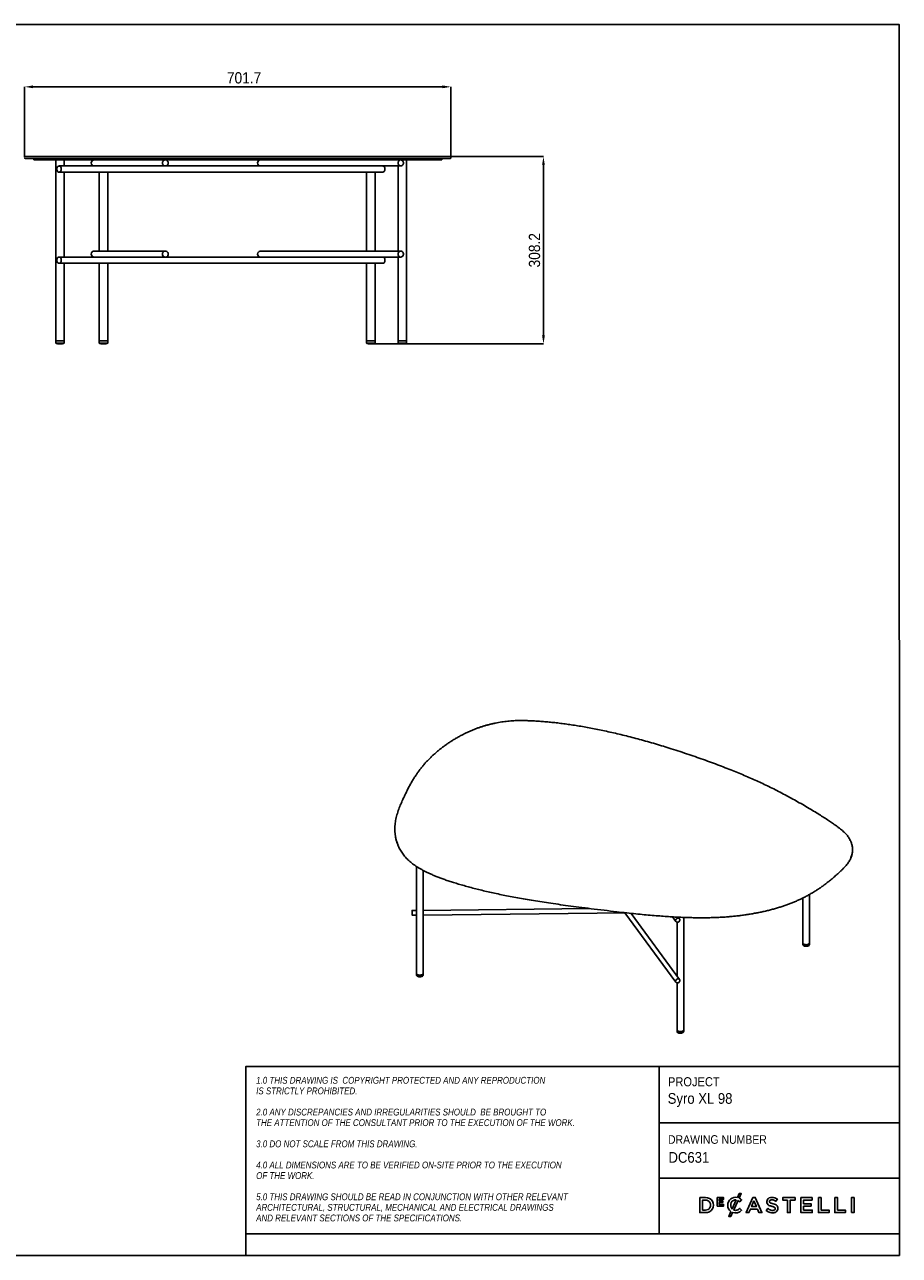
# Model space of a CAD drawing. Header units: millimetres. Extents: x 35 to 2929, y -39 to 1986.
# Tile 2 of 2: x 1489 to 2929, y -39 to 1986. Entities that reach past the tile are written whole.
import ezdxf

# ---------------------------------------------------------------- set-up
doc = ezdxf.new("R2010")
doc.units = ezdxf.units.MM
doc.header["$LTSCALE"] = 7
doc.header["$PDSIZE"] = -1
doc.linetypes.add('SLD-Solido', pattern=[0])
doc.layers.add('NOTE', color=3, linetype='SLD-Solido')
doc.layers.add('SCHIZZI', color=9, linetype='Continuous')
doc.styles.add('SLDTEXTSTYLE0', font='GOTHIC.TTF', dxfattribs={"width": 0.913})
doc.styles.add('SLDTEXTSTYLE1', font='GOTHICI.TTF', dxfattribs={"width": 0.86735})
doc.dimstyles.new('SLDDIMSTYLE0', dxfattribs={"dimtxt": 18.520833, "dimasz": 14, "dimexe": 0, "dimexo": 0.0625, "dimgap": 4.630208, "dimtad": 1, "dimdec": 1, "dimrnd": 1e-09, "dimzin": 12, "dimdsep": 46, "dimtxsty": 'SLDTEXTSTYLE0', "dimsah": 1, "dimcen": 0.09, "dimadec": 0, "dimazin": 3, "dimtfac": 1, "dimtdec": 1, "dimtofl": 0, "dimtmove": 0, "dimatfit": 3, "dimfxl": 1, "dimfrac": 2, "dimtolj": 1, "dimtzin": 12, "dimarcsym": 0})

# ---------------------------------------------------------------- blocks, each defined once
blk = doc.blocks.new('_D_5')
at = {"color": 0, "lineweight": -2, "transparency": 16777216}
for p, q in [((1488.9, 1768.1), (1488.9, 1883.8)), ((2176.5, 1883.8), (1502.9, 1883.8)), ((2190.5, 1768.1), (2190.5, 1883.8))]:
    blk.add_line(p, q, dxfattribs=at)
at = {"color": 0, "transparency": 16777216}
for points in [[(1502.9, 1886.2), (1502.9, 1881.5), (1488.9, 1883.8)], [(2176.5, 1886.2), (2176.5, 1881.5), (2190.5, 1883.8)]]:
    blk.add_solid(points, dxfattribs=at)
at = {"layer": 'Defpoints', "color": 0, "transparency": 16777216}
for p in [(1488.9, 1883.8), (1488.9, 1768), (2190.5, 1768)]:
    blk.add_point(p, dxfattribs=at)
at = {"color": 0, "transparency": 16777216, "insert": (1850.1, 1907.9), "char_height": 18.52, "attachment_point": 2, "style": 'SLDTEXTSTYLE0'}
blk.add_mtext('\\A1;701.7', dxfattribs=at)
blk = doc.blocks.new('_D_6')
at = {"color": 0, "lineweight": -2, "transparency": 16777216}
for p, q in [((2189.6, 1769), (2342.9, 1769)), ((2342.9, 1755), (2342.9, 1474.8)), ((2061, 1460.8), (2342.9, 1460.8))]:
    blk.add_line(p, q, dxfattribs=at)
at = {"color": 0, "transparency": 16777216}
for points in [[(2340.6, 1755), (2345.2, 1755), (2342.9, 1769)], [(2340.6, 1474.8), (2345.2, 1474.8), (2342.9, 1460.8)]]:
    blk.add_solid(points, dxfattribs=at)
at = {"layer": 'Defpoints', "color": 0, "transparency": 16777216}
for p in [(2189.5, 1769), (2060.9, 1460.8), (2342.9, 1460.8)]:
    blk.add_point(p, dxfattribs=at)
at = {"color": 0, "transparency": 16777216, "insert": (2318.8, 1614.9), "char_height": 18.52, "attachment_point": 2, "rotation": 90, "style": 'SLDTEXTSTYLE0'}
blk.add_mtext('\\A1;308.2', dxfattribs=at)

msp = doc.modelspace()

# ---------------------------------------------------------------- linework, layer by layer
for p, q in [((1488.92, 1768.05), (1488.92, 1768.05)), ((1503.86, 1765.55), (1503.86, 1763.55)), ((1540.11, 1763.55), (1540.11, 1466.05)), ((1554.11, 1753.55), (1554.11, 1763.55)), ((2117.69, 1466.05), (2117.69, 1763.55)), ((2150.32, 1763.52), (2150.32, 1763.55)), ((2152.34, 1763.52), (2152.34, 1763.55)), ((2175.54, 1763.55), (2175.54, 1765.55)), ((2190.41, 1768.05), (2190.41, 1768.05)), ((2190.54, 1767.05), (2190.54, 1768.05)), ((1716.03, 1753.55), (1545.5, 1753.55)), ((1545.5, 1743.55), (2078.28, 1743.55)), ((1554.11, 1603.55), (1554.11, 1743.55)), ((1611.66, 1743.55), (1611.66, 1613.55)), ((1625.66, 1613.55), (1625.66, 1743.55)), ((1716.03, 1753.55), (1720.46, 1753.55)), ((1885.07, 1753.55), (1720.46, 1753.55)), ((1885.07, 1753.55), (2107.97, 1753.55)), ((2051.69, 1743.55), (2051.69, 1613.55)), ((2065.69, 1613.55), (2065.69, 1743.55)), ((2103.69, 1753.55), (2103.69, 1613.55)), ((1716.03, 1603.55), (1545.5, 1603.55)), ((1720.46, 1613.55), (1603.37, 1613.55)), ((1716.03, 1603.55), (1720.46, 1603.55)), ((1885.07, 1603.55), (1720.46, 1603.55)), ((2107.97, 1613.55), (1876.83, 1613.55)), ((1885.07, 1603.55), (2107.97, 1603.55)), ((2103.69, 1603.55), (2103.69, 1466.05)), ((1545.5, 1593.55), (2078.28, 1593.55)), ((1554.11, 1466.05), (1554.11, 1593.55)), ((1611.66, 1593.55), (1611.66, 1466.05)), ((1625.66, 1466.05), (1625.66, 1593.55)), ((2051.69, 1593.55), (2051.69, 1466.05)), ((2065.69, 1466.05), (2065.69, 1593.55)), ((1540.11, 1466.05), (1540.11, 1462.05)), ((1540.11, 1466.05), (1554.11, 1466.05)), ((1540.11, 1466.05), (1545.23, 1466.05)), ((1540.11, 1462.05), (1554.11, 1462.05)), ((1542.69, 1461.3), (1551.53, 1461.3)), ((1542.82, 1461.15), (1551.41, 1461.15)), ((1544.74, 1460.97), (1549.49, 1460.97)), ((1544.86, 1460.83), (1549.37, 1460.83)), ((1545.23, 1466.05), (1554.11, 1466.05)), ((1554.11, 1462.05), (1554.11, 1466.05)), ((1611.66, 1466.05), (1611.66, 1462.05)), ((1611.66, 1466.05), (1625.66, 1466.05)), ((1611.66, 1466.05), (1622.53, 1466.05)), ((1611.66, 1462.05), (1625.66, 1462.05)), ((1614.25, 1461.3), (1623.08, 1461.3)), ((1614.37, 1461.15), (1622.96, 1461.15)), ((1616.29, 1460.97), (1621.04, 1460.97)), ((1616.41, 1460.83), (1620.92, 1460.83)), ((1622.53, 1466.05), (1625.66, 1466.05)), ((1625.66, 1462.05), (1625.66, 1466.05)), ((2051.69, 1466.05), (2051.69, 1462.05)), ((2051.69, 1466.05), (2065.69, 1466.05)), ((2051.69, 1466.05), (2062.55, 1466.05)), ((2051.69, 1462.05), (2065.69, 1462.05)), ((2054.27, 1461.3), (2063.11, 1461.3)), ((2054.4, 1461.15), (2062.99, 1461.15)), ((2056.32, 1460.97), (2061.07, 1460.97)), ((2056.44, 1460.83), (2060.94, 1460.83)), ((2062.55, 1466.05), (2065.69, 1466.05)), ((2065.69, 1462.05), (2065.69, 1466.05)), ((2103.69, 1466.05), (2103.69, 1462.05)), ((2103.69, 1466.05), (2117.69, 1466.05)), ((2103.69, 1466.05), (2117.69, 1466.05)), ((2103.69, 1462.05), (2117.69, 1462.05)), ((2106.27, 1461.3), (2115.11, 1461.3)), ((2106.39, 1461.15), (2114.99, 1461.15)), ((2108.31, 1460.97), (2113.07, 1460.97)), ((2108.44, 1460.83), (2112.94, 1460.83)), ((2117.69, 1462.05), (2117.69, 1466.05)), ((2098.29, 662.71), (2098.29, 662.05)), ((2851.64, 627.55), (2851.64, 628.21)), ((2133.98, 600.8), (2133.98, 424.88)), ((2144.86, 424.88), (2144.86, 594.43)), ((2769.8, 548.98), (2769.8, 474.93)), ((2780.69, 474.93), (2780.69, 554.74)), ((2133.98, 528.52), (2126.73, 528.44)), ((2418.88, 531.66), (2144.86, 528.64)), ((2126.82, 520.66), (2133.98, 520.74)), ((2144.86, 520.86), (2479.18, 524.55)), ((2476.95, 524.53), (2560.77, 410.23)), ((2567.04, 414.83), (2487.2, 523.7)), ((2555.09, 517.98), (2560.77, 510.23)), ((2562.79, 509.14), (2562.79, 420.62)), ((2567.04, 514.83), (2565.12, 517.45)), ((2573.68, 331.88), (2573.68, 517.08)), ((2769.8, 474.93), (2769.8, 472.26)), ((2780.69, 472.26), (2780.69, 474.93)), ((2133.98, 424.88), (2133.98, 422.21)), ((2144.86, 422.21), (2144.86, 424.88)), ((2562.79, 409.14), (2562.79, 331.88)), ((2562.79, 331.88), (2562.79, 329.22)), ((2573.68, 329.22), (2573.68, 331.88))]:
    msp.add_line(p, q)
at = {"flags": 128}
for points in [[(1725.33, 1758.55), (1725.15, 1759.9), (1724.62, 1761.15), (1723.78, 1762.2), (1722.7, 1762.99), (1721.45, 1763.44), (1720.13, 1763.54), (1718.83, 1763.26), (1717.65, 1762.63), (1716.68, 1761.7), (1715.99, 1760.54), (1715.63, 1759.23), (1715.63, 1757.87), (1715.99, 1756.56), (1716.68, 1755.39), (1717.65, 1754.46), (1718.83, 1753.84), (1720.13, 1753.56), (1721.45, 1753.65), (1722.7, 1754.11), (1723.78, 1754.89), (1724.62, 1755.95), (1725.15, 1757.2), (1725.33, 1758.55)], [(2103.6, 1758.55), (2103.76, 1759.9), (2104.24, 1761.15), (2104.99, 1762.2), (2105.96, 1762.99), (2107.08, 1763.44), (2108.27, 1763.54), (2109.43, 1763.26), (2110.49, 1762.63), (2111.36, 1761.7), (2111.98, 1760.54), (2112.3, 1759.23), (2112.3, 1757.87), (2111.98, 1756.56), (2111.36, 1755.39), (2110.49, 1754.46), (2109.43, 1753.84), (2108.27, 1753.56), (2107.08, 1753.65), (2105.96, 1754.11), (2104.99, 1754.89), (2104.24, 1755.95), (2103.76, 1757.2), (2103.6, 1758.55)], [(1541.76, 1748.55), (1541.9, 1749.9), (1542.3, 1751.15), (1542.95, 1752.2), (1543.78, 1752.99), (1544.74, 1753.44), (1545.76, 1753.54), (1546.76, 1753.26), (1547.66, 1752.63), (1548.41, 1751.7), (1548.94, 1750.54), (1549.21, 1749.23), (1549.21, 1747.87), (1548.94, 1746.56), (1548.41, 1745.39), (1547.66, 1744.46), (1546.76, 1743.84), (1545.76, 1743.56), (1544.74, 1743.65), (1543.78, 1744.11), (1542.95, 1744.89), (1542.3, 1745.95), (1541.9, 1747.2), (1541.76, 1748.55)], [(2078.28, 1753.55), (2078.54, 1753.54), (2079.53, 1753.26), (2080.44, 1752.63), (2081.19, 1751.7), (2081.72, 1750.54), (2081.99, 1749.23), (2081.99, 1747.87), (2081.72, 1746.56), (2081.19, 1745.39), (2080.44, 1744.46), (2079.53, 1743.84), (2078.54, 1743.56), (2078.28, 1743.55)], [(1541.76, 1598.55), (1541.9, 1599.9), (1542.3, 1601.15), (1542.95, 1602.2), (1543.78, 1602.99), (1544.74, 1603.44), (1545.76, 1603.54), (1546.76, 1603.26), (1547.66, 1602.63), (1548.41, 1601.7), (1548.94, 1600.54), (1549.21, 1599.23), (1549.21, 1597.87), (1548.94, 1596.56), (1548.41, 1595.39), (1547.66, 1594.46), (1546.76, 1593.84), (1545.76, 1593.56), (1544.74, 1593.65), (1543.78, 1594.11), (1542.95, 1594.89), (1542.3, 1595.95), (1541.9, 1597.2), (1541.76, 1598.55)], [(1725.33, 1608.55), (1725.15, 1609.9), (1724.62, 1611.15), (1723.78, 1612.2), (1722.7, 1612.99), (1721.45, 1613.44), (1720.13, 1613.54), (1718.83, 1613.26), (1717.65, 1612.63), (1716.68, 1611.7), (1715.99, 1610.54), (1715.63, 1609.23), (1715.63, 1607.87), (1715.99, 1606.56), (1716.68, 1605.39), (1717.65, 1604.46), (1718.83, 1603.84), (1720.13, 1603.56), (1721.45, 1603.65), (1722.7, 1604.11), (1723.78, 1604.89), (1724.62, 1605.95), (1725.15, 1607.2), (1725.33, 1608.55)], [(2078.28, 1603.55), (2078.54, 1603.54), (2079.53, 1603.26), (2080.44, 1602.63), (2081.19, 1601.7), (2081.72, 1600.54), (2081.99, 1599.23), (2081.99, 1597.87), (2081.72, 1596.56), (2081.19, 1595.39), (2080.44, 1594.46), (2079.53, 1593.84), (2078.54, 1593.56), (2078.28, 1593.55)], [(2103.6, 1608.55), (2103.76, 1609.9), (2104.24, 1611.15), (2104.99, 1612.2), (2105.96, 1612.99), (2107.08, 1613.44), (2108.27, 1613.54), (2109.43, 1613.26), (2110.49, 1612.63), (2111.36, 1611.7), (2111.98, 1610.54), (2112.3, 1609.23), (2112.3, 1607.87), (2111.98, 1606.56), (2111.36, 1605.39), (2110.49, 1604.46), (2109.43, 1603.84), (2108.27, 1603.56), (2107.08, 1603.65), (2105.96, 1604.11), (2104.99, 1604.89), (2104.24, 1605.95), (2103.76, 1607.2), (2103.6, 1608.55)], [(2126.69, 526.55), (2126.7, 527.37), (2126.71, 527.99), (2126.72, 528.35), (2126.74, 528.43), (2126.76, 528.22), (2126.78, 527.74), (2126.81, 527.02), (2126.83, 526.12), (2126.84, 525.1), (2126.85, 524.04), (2126.86, 523.02), (2126.86, 522.11), (2126.85, 521.38), (2126.84, 520.89), (2126.83, 520.67), (2126.81, 520.74), (2126.78, 521.08), (2126.76, 521.69), (2126.74, 522.51), (2126.72, 523.48), (2126.71, 524.53), (2126.7, 525.58), (2126.69, 526.55)], [(2567.54, 513.24), (2567.41, 514.11), (2567.01, 514.87), (2566.39, 515.45), (2565.58, 515.81), (2564.64, 515.94), (2563.66, 515.81), (2562.69, 515.43), (2561.81, 514.84), (2561.08, 514.08), (2560.57, 513.21), (2560.3, 512.28), (2560.3, 511.37), (2560.57, 510.55), (2561.08, 509.88), (2561.81, 509.4), (2562.69, 509.15), (2563.66, 509.16), (2564.64, 509.41), (2565.58, 509.89), (2566.39, 510.58), (2567.01, 511.4), (2567.41, 512.31), (2567.54, 513.24)], [(2769.8, 474.93), (2769.9, 474.4), (2770.26, 473.81), (2770.87, 473.26), (2771.7, 472.8), (2772.71, 472.45), (2773.84, 472.22), (2775.05, 472.13), (2776.27, 472.17), (2777.43, 472.36), (2778.49, 472.67), (2779.38, 473.1), (2780.06, 473.62)], [(2769.8, 474.93), (2769.83, 474.65), (2770.09, 474.04), (2770.6, 473.47), (2771.35, 472.97), (2772.29, 472.57), (2773.39, 472.29), (2774.57, 472.15), (2775.79, 472.14), (2776.98, 472.27), (2778.09, 472.53), (2779.05, 472.92), (2779.82, 473.41), (2780.36, 473.97), (2780.65, 474.58), (2780.69, 474.93)], [(2769.8, 472.26), (2769.9, 471.74), (2770.26, 471.14), (2770.87, 470.59), (2771.7, 470.13), (2772.71, 469.78), (2773.84, 469.55), (2775.05, 469.46), (2776.27, 469.51), (2777.43, 469.69), (2778.49, 470.01), (2779.38, 470.43), (2780.06, 470.95)], [(2133.98, 424.88), (2134.07, 424.35), (2134.43, 423.75), (2135.04, 423.21), (2135.87, 422.75), (2136.88, 422.4), (2138.01, 422.17), (2139.22, 422.07), (2140.44, 422.12), (2141.6, 422.31), (2142.66, 422.62), (2143.55, 423.05), (2144.23, 423.57)], [(2133.98, 424.88), (2134.07, 424.35), (2134.43, 423.75), (2135.05, 423.21), (2135.88, 422.75), (2136.89, 422.39)], [(2133.98, 422.21), (2134.07, 421.69), (2134.43, 421.09), (2135.04, 420.54), (2135.87, 420.08), (2136.88, 419.73), (2138.01, 419.5), (2139.22, 419.41), (2140.44, 419.45), (2141.6, 419.64), (2142.66, 419.95), (2143.55, 420.38), (2144.23, 420.9)], [(2136.89, 422.39), (2138.02, 422.17), (2139.23, 422.07), (2140.45, 422.12), (2141.61, 422.31), (2142.66, 422.62), (2143.56, 423.05), (2144.24, 423.57), (2144.68, 424.16), (2144.86, 424.78), (2144.86, 424.88)], [(2567.54, 413.23), (2567.41, 414.11), (2567.01, 414.86), (2566.39, 415.45), (2565.58, 415.81), (2564.64, 415.93), (2563.66, 415.8), (2562.69, 415.43), (2561.81, 414.84), (2561.08, 414.08), (2560.57, 413.21), (2560.3, 412.28), (2560.3, 411.37), (2560.57, 410.55), (2561.08, 409.87), (2561.81, 409.39), (2562.69, 409.15), (2563.66, 409.15), (2564.64, 409.41), (2565.58, 409.89), (2566.39, 410.57), (2567.01, 411.4), (2567.41, 412.31), (2567.54, 413.23)], [(2562.79, 331.88), (2562.89, 331.36), (2563.25, 330.76), (2563.86, 330.22), (2564.69, 329.76), (2565.7, 329.4), (2566.83, 329.18), (2568.04, 329.08), (2569.25, 329.13), (2570.42, 329.32), (2571.47, 329.63), (2572.37, 330.06), (2573.05, 330.58)], [(2562.79, 331.88), (2562.82, 331.61), (2563.07, 331), (2563.59, 330.43), (2564.33, 329.93), (2565.27, 329.53), (2566.37, 329.25), (2567.55, 329.1), (2568.77, 329.09), (2569.96, 329.22), (2571.07, 329.49), (2572.03, 329.87), (2572.81, 330.36), (2573.35, 330.92), (2573.64, 331.53), (2573.68, 331.88)], [(2562.79, 329.22), (2562.89, 328.69), (2563.25, 328.1), (2563.86, 327.55), (2564.69, 327.09), (2565.7, 326.74), (2566.83, 326.51), (2568.04, 326.42), (2569.25, 326.46), (2570.42, 326.65), (2571.47, 326.96), (2572.37, 327.39), (2573.05, 327.91)]]:
    msp.add_lwpolyline(points, dxfattribs=at)
for centre, radius, start, end in [((1489.85, 1768.05), 1, 90.25043, 180.56881), ((1489.86, 1767.05), 1, 179.31915, 269.11115), ((1603.46, 1758.55), 5, 91.06661, 268.93339), ((1877.15, 1758.86), 4.7, 93.93046, 183.74904), ((2189.54, 1768.05), 1, 358.77063, 89.90857), ((2189.54, 1767.05), 1, 269.99917, 0.82969), ((1877.15, 1758.24), 4.7, 176.25096, 266.06954), ((1603.46, 1608.55), 5, 91.06661, 268.93339), ((1877.15, 1608.86), 4.7, 93.93046, 183.74904), ((1877.15, 1608.24), 4.7, 176.25096, 266.06954), ((1546.91, 1480.65), 19.8, 249.94236, 257.72276), ((1542.82, 1461.27), 0.125, 167.90359, 270), ((1546.91, 1480.65), 19.8, 259.98591, 263.71267), ((1544.86, 1460.95), 0.125, 173.8935, 270), ((1549.37, 1460.95), 0.125, 270, 6.1065), ((1547.32, 1480.65), 19.8, 276.28733, 280.01409), ((1551.41, 1461.27), 0.125, 270, 12.09641), ((1547.32, 1480.65), 19.8, 282.27724, 290.05764), ((1618.46, 1480.65), 19.8, 249.94236, 257.72276), ((1614.37, 1461.27), 0.125, 167.90359, 270), ((1618.46, 1480.65), 19.8, 259.98591, 263.71267), ((1616.41, 1460.95), 0.125, 173.8935, 270), ((1620.92, 1460.95), 0.125, 270, 6.1065), ((1618.87, 1480.65), 19.8, 276.28733, 280.01409), ((1622.96, 1461.27), 0.125, 270, 12.09641), ((1618.87, 1480.65), 19.8, 282.27724, 290.05764), ((2058.48, 1480.65), 19.8, 249.94236, 257.72276), ((2054.4, 1461.27), 0.125, 167.90359, 270), ((2058.48, 1480.65), 19.8, 259.98591, 263.71267), ((2056.44, 1460.95), 0.125, 173.8935, 270), ((2060.94, 1460.95), 0.125, 270, 6.1065), ((2058.9, 1480.65), 19.8, 276.28733, 280.01409), ((2062.99, 1461.27), 0.125, 270, 12.09641), ((2058.9, 1480.65), 19.8, 282.27724, 290.05764), ((2110.48, 1480.65), 19.8, 249.94236, 257.72276), ((2106.39, 1461.27), 0.125, 167.90359, 270), ((2110.48, 1480.65), 19.8, 259.98591, 263.71267), ((2108.44, 1460.95), 0.125, 173.8935, 270), ((2112.94, 1460.95), 0.125, 270, 6.1065), ((2110.9, 1480.65), 19.8, 276.28733, 280.01409), ((2114.99, 1461.27), 0.125, 270, 12.09641), ((2110.9, 1480.65), 19.8, 282.27724, 290.05764), ((2778.92, 474.98), 1.78, 310.2102, 358.4279), ((2778.92, 472.31), 1.78, 310.2102, 358.4279), ((2143.09, 424.92), 1.78, 310.2102, 358.4279), ((2143.09, 422.26), 1.78, 310.2102, 358.4279), ((2571.91, 331.93), 1.78, 310.2102, 358.4279), ((2571.91, 329.27), 1.78, 310.2102, 358.4279)]:
    msp.add_arc(centre, radius, start, end)
for points, knots in [([(1489.91, 1769.05), (1489.93, 1769.05), (1489.96, 1769.05), (1490.81, 1769.05), (1492.31, 1769.05), (1494.36, 1769.05), (1496.99, 1769.05), (1500.15, 1769.05), (1503.95, 1769.05), (1508.35, 1769.05), (1513.49, 1769.05), (1519.47, 1769.05), (1526.43, 1769.05), (1533.12, 1769.05), (1539.08, 1769.05), (1542.53, 1769.05), (1544.25, 1769.05)], [0, 0, 0, 0, 0.0724881, 0.1668811, 0.2520901, 0.337365, 0.4146237, 0.4919567, 0.5651162, 0.6383667, 0.7100352, 0.7821361, 0.8544145, 0.9269785, 0.963496, 1, 1, 1, 1]), ([(1544.25, 1766.05), (1543.9, 1766.05), (1541.07, 1766.05), (1536.23, 1766.05), (1530.3, 1766.05), (1524.01, 1766.05), (1517.54, 1766.05), (1511.32, 1766.05), (1506.01, 1766.05), (1501.57, 1766.05), (1498.25, 1766.05), (1495.77, 1766.05), (1493.95, 1766.05), (1492.48, 1766.05), (1490.97, 1766.05), (1489.94, 1766.05), (1489.99, 1766.05), (1490.01, 1766.05)], [0, 0, 0, 0, 0.0071967, 0.0586144, 0.1101177, 0.1616099, 0.2403922, 0.3191837, 0.4002484, 0.4813537, 0.5624348, 0.6237304, 0.6850269, 0.7452153, 0.8054042, 0.9320146, 1, 1, 1, 1]), ([(1503.97, 1765.55), (1503.97, 1765.55), (1503.94, 1765.55), (1504.96, 1765.55), (1506.78, 1765.55), (1509.24, 1765.55), (1512.55, 1765.55), (1516.82, 1765.55), (1521.22, 1765.55), (1525.3, 1765.55), (1528.64, 1765.55), (1532.29, 1765.55), (1536.29, 1765.55), (1540.66, 1765.55), (1545.39, 1765.55), (1550.36, 1765.55), (1554.23, 1765.55), (1556.13, 1765.55)], [0, 0, 0, 0, 0.0726055, 0.1881945, 0.2805624, 0.3727871, 0.4647614, 0.5564811, 0.6479389, 0.6927072, 0.7373545, 0.7818846, 0.8263124, 0.8706469, 0.9149571, 0.9584135, 1, 1, 1, 1]), ([(1503.97, 1763.55), (1503.97, 1763.55), (1503.94, 1763.55), (1504.96, 1763.55), (1506.78, 1763.55), (1509.24, 1763.55), (1512.55, 1763.55), (1516.82, 1763.55), (1521.22, 1763.55), (1525.3, 1763.55), (1528.64, 1763.55), (1532.29, 1763.55), (1536.29, 1763.55), (1540.66, 1763.55), (1545.39, 1763.55), (1550.36, 1763.55), (1554.23, 1763.55), (1556.13, 1763.55)], [0, 0, 0, 0, 0.0726055, 0.1881945, 0.2805624, 0.3727871, 0.4647614, 0.5564811, 0.6479389, 0.6927072, 0.7373545, 0.7818846, 0.8263124, 0.8706469, 0.9149571, 0.9584135, 1, 1, 1, 1]), ([(1544.25, 1769.05), (1546.25, 1769.05), (1550.27, 1769.05), (1557.28, 1769.05), (1564.96, 1769.05), (1572.49, 1769.05), (1579.53, 1769.05), (1585.94, 1769.05), (1592.57, 1769.05), (1601.7, 1769.05), (1613.57, 1769.05), (1627.39, 1769.05), (1640.57, 1769.05), (1653, 1769.05), (1665.61, 1769.05), (1678.42, 1769.05), (1691.36, 1769.05), (1704.44, 1769.05), (1717.6, 1769.05), (1732.1, 1769.05), (1748.82, 1769.05), (1767.75, 1769.05), (1789.44, 1769.05), (1812.97, 1769.05), (1834.71, 1769.05), (1852.86, 1769.05), (1872.31, 1769.05), (1895.67, 1769.05), (1922.91, 1769.05), (1949.27, 1769.05), (1974.83, 1769.05), (1995.45, 1769.05), (2011.23, 1769.05), (2025.3, 1769.05), (2041.45, 1769.05), (2058.59, 1769.05), (2075.23, 1769.05), (2088.47, 1769.05), (2099.32, 1769.05), (2107.27, 1769.05), (2115, 1769.05), (2122.5, 1769.05), (2129.71, 1769.05), (2137.99, 1769.05), (2145.27, 1769.05), (2151.59, 1769.05), (2156.06, 1769.05), (2160.21, 1769.05), (2164.05, 1769.05), (2167.55, 1769.05), (2171.14, 1769.05), (2174.66, 1769.05), (2177.99, 1769.05), (2180.8, 1769.05), (2183.09, 1769.05), (2184.93, 1769.05), (2186.88, 1769.05), (2188.49, 1769.05), (2189.45, 1769.05), (2189.43, 1769.05), (2189.42, 1769.05)], [0, 0, 0, 0, 0.012869, 0.0258249, 0.039034, 0.0523209, 0.0616227, 0.0709249, 0.0803038, 0.0896831, 0.1085961, 0.1276099, 0.1429336, 0.1582584, 0.1737031, 0.1891484, 0.2047285, 0.2203089, 0.2359612, 0.2516137, 0.2718435, 0.2952148, 0.3186303, 0.3486697, 0.3787791, 0.3962813, 0.4137838, 0.4488394, 0.4809086, 0.5130371, 0.54518, 0.5748659, 0.5897443, 0.6046223, 0.6284292, 0.6523058, 0.6727536, 0.6965294, 0.7084719, 0.7204141, 0.7324383, 0.7444622, 0.7565701, 0.7686775, 0.7880366, 0.7977844, 0.807532, 0.817378, 0.8272241, 0.8371521, 0.8470804, 0.8608729, 0.8746665, 0.8885866, 0.9025077, 0.9156829, 0.9288585, 0.9552999, 0.9819786, 1, 1, 1, 1]), ([(2189.46, 1766.05), (2189.47, 1766.05), (2189.51, 1766.05), (2188.86, 1766.05), (2187.44, 1766.05), (2185.43, 1766.05), (2183.24, 1766.05), (2181.01, 1766.05), (2177.97, 1766.05), (2173.84, 1766.05), (2169.13, 1766.05), (2163.91, 1766.05), (2158.34, 1766.05), (2152.01, 1766.05), (2144.94, 1766.05), (2137.18, 1766.05), (2128.2, 1766.05), (2117.92, 1766.05), (2106.27, 1766.05), (2093.97, 1766.05), (2081.07, 1766.05), (2067.62, 1766.05), (2053.37, 1766.05), (2038.34, 1766.05), (2022.54, 1766.05), (2006.39, 1766.05), (1989.94, 1766.05), (1973.25, 1766.05), (1953.5, 1766.05), (1930.68, 1766.05), (1904.79, 1766.05), (1878.77, 1766.05), (1853.88, 1766.05), (1830.17, 1766.05), (1807.62, 1766.05), (1785, 1766.05), (1762.08, 1766.05), (1738.95, 1766.05), (1718.33, 1766.05), (1700.5, 1766.05), (1685.46, 1766.05), (1670.44, 1766.05), (1655.48, 1766.05), (1640.64, 1766.05), (1626.38, 1766.05), (1612.76, 1766.05), (1599.75, 1766.05), (1587.19, 1766.05), (1576.1, 1766.05), (1566.56, 1766.05), (1558.39, 1766.05), (1550.82, 1766.05), (1546.44, 1766.05), (1544.25, 1766.05)], [0, 0, 0, 0, 0.0128126, 0.0368871, 0.0609591, 0.0851395, 0.0971514, 0.1091629, 0.1259872, 0.1428227, 0.1596384, 0.1736427, 0.1876608, 0.2016635, 0.2161876, 0.2307266, 0.2452548, 0.2633752, 0.2815144, 0.2996407, 0.3182675, 0.3369068, 0.3555367, 0.3758793, 0.3962338, 0.4165804, 0.4371964, 0.4578188, 0.4784391, 0.509873, 0.5413075, 0.5727998, 0.6042892, 0.6310382, 0.6577853, 0.6846417, 0.7113076, 0.7389007, 0.7664927, 0.7844668, 0.8024472, 0.820419, 0.838725, 0.8570411, 0.875341, 0.892508, 0.9096723, 0.9271977, 0.9447187, 0.9583552, 0.9719899, 0.9859957, 1, 1, 1, 1]), ([(1556.13, 1765.55), (1558.35, 1765.55), (1562.8, 1765.55), (1570.72, 1765.55), (1579.47, 1765.55), (1589.09, 1765.55), (1599.49, 1765.55), (1610.63, 1765.55), (1622.82, 1765.55), (1636.06, 1765.55), (1650.3, 1765.55), (1665.03, 1765.55), (1680.13, 1765.55), (1696.89, 1765.55), (1715.23, 1765.55), (1734.98, 1765.55), (1754.54, 1765.55), (1773.82, 1765.55), (1794.74, 1765.55), (1817.31, 1765.55), (1841.53, 1765.55), (1865.17, 1765.55), (1888.34, 1765.55), (1911.12, 1765.55), (1933.9, 1765.55), (1956.6, 1765.55), (1979.08, 1765.55), (1999.67, 1765.55), (2018.37, 1765.55), (2035.25, 1765.55), (2051.77, 1765.55), (2067.83, 1765.55), (2083.24, 1765.55), (2097.14, 1765.55), (2109.5, 1765.55), (2120.36, 1765.55), (2130.29, 1765.55), (2139.2, 1765.55), (2146.95, 1765.55), (2153.52, 1765.55), (2159, 1765.55), (2163.55, 1765.55), (2167.47, 1765.55), (2170.65, 1765.55), (2173.03, 1765.55), (2174.54, 1765.55), (2175.39, 1765.55), (2175.48, 1765.55), (2175.52, 1765.55)], [0, 0, 0, 0, 0.0147806, 0.0295859, 0.0445345, 0.0597316, 0.0752401, 0.0910911, 0.1072929, 0.1255037, 0.144083, 0.1629714, 0.1820961, 0.2013739, 0.2259805, 0.250462, 0.2745992, 0.2983251, 0.3217175, 0.3520165, 0.3821016, 0.4121219, 0.4408268, 0.4696673, 0.4986717, 0.5276478, 0.5564964, 0.5852842, 0.6079173, 0.6306588, 0.6535356, 0.676448, 0.6992557, 0.7218483, 0.7409355, 0.7597651, 0.778321, 0.7966134, 0.8146795, 0.832391, 0.8503094, 0.8685066, 0.8870031, 0.9093947, 0.9321247, 0.9550915, 0.9781419, 1, 1, 1, 1]), ([(1556.13, 1763.55), (1558.35, 1763.55), (1562.8, 1763.55), (1570.72, 1763.55), (1579.47, 1763.55), (1589.09, 1763.55), (1599.49, 1763.55), (1610.63, 1763.55), (1622.82, 1763.55), (1636.06, 1763.55), (1650.3, 1763.55), (1665.03, 1763.55), (1680.13, 1763.55), (1696.89, 1763.55), (1715.23, 1763.55), (1734.98, 1763.55), (1754.54, 1763.55), (1773.82, 1763.55), (1794.74, 1763.55), (1817.31, 1763.55), (1841.53, 1763.55), (1865.17, 1763.55), (1888.34, 1763.55), (1911.12, 1763.55), (1933.9, 1763.55), (1956.6, 1763.55), (1979.08, 1763.55), (1999.67, 1763.55), (2018.37, 1763.55), (2035.25, 1763.55), (2051.77, 1763.55), (2067.83, 1763.55), (2083.24, 1763.55), (2097.14, 1763.55), (2109.5, 1763.55), (2120.36, 1763.55), (2130.29, 1763.55), (2139.2, 1763.55), (2146.95, 1763.55), (2153.52, 1763.55), (2159, 1763.55), (2163.55, 1763.55), (2167.47, 1763.55), (2170.65, 1763.55), (2173.03, 1763.55), (2174.54, 1763.55), (2175.39, 1763.55), (2175.48, 1763.55), (2175.52, 1763.55)], [0, 0, 0, 0, 0.0147806, 0.0295859, 0.0445345, 0.0597316, 0.0752401, 0.0910911, 0.1072929, 0.1255037, 0.144083, 0.1629714, 0.1820961, 0.2013739, 0.2259805, 0.250462, 0.2745992, 0.2983251, 0.3217175, 0.3520165, 0.3821016, 0.4121219, 0.4408268, 0.4696673, 0.4986717, 0.5276478, 0.5564964, 0.5852842, 0.6079173, 0.6306588, 0.6535356, 0.676448, 0.6992557, 0.7218483, 0.7409355, 0.7597651, 0.778321, 0.7966134, 0.8146795, 0.832391, 0.8503094, 0.8685066, 0.8870031, 0.9093947, 0.9321247, 0.9550915, 0.9781419, 1, 1, 1, 1]), ([(2301.63, 840.97), (2300.76, 840.95), (2298.24, 840.9), (2294.06, 840.73), (2289.1, 840.41), (2284.12, 839.96), (2279.12, 839.38), (2274.09, 838.67), (2269.05, 837.84), (2263.99, 836.87), (2258.93, 835.77), (2253.86, 834.54), (2248.81, 833.17), (2243.78, 831.68), (2238.79, 830.05), (2233.76, 828.26), (2228.68, 826.32), (2223.55, 824.21), (2218.43, 821.95), (2213.33, 819.53), (2208.24, 816.96), (2203.17, 814.23), (2198.1, 811.33), (2193.04, 808.26), (2187.99, 805), (2182.96, 801.58), (2178, 797.99), (2173.15, 794.27), (2168.43, 790.43), (2163.83, 786.46), (2159.37, 782.37), (2155.08, 778.17), (2150.95, 773.88), (2147, 769.48), (2143.19, 764.96), (2139.51, 760.29), (2135.94, 755.43), (2132.47, 750.38), (2129.1, 745.11), (2125.79, 739.56), (2122.48, 733.64), (2119.12, 727.23), (2115.62, 720.14), (2112.51, 713.57), (2110.61, 709.32), (2109.89, 707.7)], [0, 0, 0, 0, 0.00760206, 0.02203267, 0.03655958, 0.05126934, 0.06618998, 0.08134724, 0.09676373, 0.11245832, 0.12844569, 0.14473563, 0.16133237, 0.17823381, 0.19543068, 0.21292541, 0.23155028, 0.25062877, 0.27021286, 0.29034297, 0.31105944, 0.33240241, 0.35441176, 0.37712724, 0.40060703, 0.42498704, 0.44983171, 0.47511435, 0.50081508, 0.52690715, 0.55335655, 0.58012158, 0.60717656, 0.6343844, 0.66210035, 0.69051888, 0.71974332, 0.74989582, 0.78112138, 0.81360071, 0.84816786, 0.88537343, 0.9261012, 0.97193531, 1, 1, 1, 1]), ([(2848.36, 642.9), (2848.24, 643.19), (2847.73, 644.41), (2846.61, 646.49), (2845, 649.1), (2843.18, 651.59), (2841.17, 653.96), (2838.92, 656.29), (2836.39, 658.67), (2833.45, 661.19), (2830.06, 663.9), (2826.07, 666.88), (2821.16, 670.4), (2815.23, 674.5), (2808.31, 679.11), (2800.64, 684.02), (2792.08, 689.34), (2782.6, 695.06), (2772.19, 701.17), (2761.56, 707.24), (2751.03, 713.11), (2740.57, 718.77), (2730.04, 724.3), (2719.43, 729.68), (2709.1, 734.72), (2698.98, 739.49), (2688.86, 744.08), (2678.53, 748.6), (2667.85, 753.12), (2656.77, 757.64), (2644.98, 762.32), (2632.5, 767.12), (2619.4, 772.01), (2606.02, 776.85), (2592.35, 781.64), (2578.38, 786.39), (2564.1, 791.09), (2550.33, 795.49), (2536.88, 799.65), (2523.96, 803.5), (2510.93, 807.24), (2498.18, 810.74), (2485.69, 814.02), (2473.43, 817.1), (2461.38, 819.97), (2449.54, 822.66), (2437.88, 825.16), (2426.43, 827.48), (2415.28, 829.59), (2404.46, 831.5), (2393.98, 833.21), (2383.76, 834.73), (2373.77, 836.09), (2364.04, 837.28), (2354.61, 838.29), (2345.52, 839.13), (2336.73, 839.8), (2328.56, 840.31), (2321.1, 840.68), (2314.42, 840.9), (2307.99, 841.02), (2303.78, 840.98), (2301.63, 840.97)], [0, 0, 0, 0, 0.00250172, 0.01030363, 0.01787565, 0.02523354, 0.03239517, 0.03937955, 0.04691137, 0.05506889, 0.06397122, 0.07391169, 0.08547765, 0.10030924, 0.11688195, 0.13439679, 0.15325226, 0.17493514, 0.1975891, 0.22149703, 0.24362803, 0.26478298, 0.28717363, 0.3086332, 0.32922733, 0.34878183, 0.36800077, 0.38755219, 0.40746653, 0.42778529, 0.44877688, 0.47187948, 0.4952049, 0.51878345, 0.54263364, 0.56677491, 0.59122772, 0.61601412, 0.6369336, 0.65913055, 0.68062289, 0.70145197, 0.72167345, 0.74133514, 0.76047876, 0.77914122, 0.79735575, 0.81515551, 0.83236362, 0.84881052, 0.86464056, 0.87995788, 0.89484534, 0.90937061, 0.92325007, 0.93653238, 0.94933457, 0.96169508, 0.97218725, 0.9817644, 0.99067413, 1, 1, 1, 1]), ([(2104.13, 634.95), (2103.8, 635.68), (2102.87, 637.73), (2101.65, 641.16), (2100.45, 645.22), (2099.52, 649.33), (2098.82, 653.62), (2098.39, 658.09), (2098.25, 662.72), (2098.39, 667.36), (2098.82, 672), (2099.53, 676.63), (2100.82, 682.79), (2103.02, 690.44), (2106.22, 699.18), (2108.7, 704.84), (2109.85, 707.48)], [0, 0, 0, 0, 0.0305943, 0.086555, 0.1425169, 0.1990725, 0.2556903, 0.3189321, 0.382247, 0.4455381, 0.5088296, 0.5723584, 0.6358886, 0.7624552, 0.8892578, 1, 1, 1, 1]), ([(2098.3, 662.05), (2098.32, 660.59), (2098.37, 657.59), (2098.81, 653.04), (2099.56, 648.39), (2100.66, 643.74), (2102.06, 639.17), (2103.31, 636.17), (2103.91, 634.72)], [0, 0, 0, 0, 0.1584143, 0.326592, 0.4965113, 0.6664266, 0.8373814, 1, 1, 1, 1]), ([(2103.96, 634.49), (2104.2, 633.92), (2104.95, 632.17), (2106.45, 629.28), (2108.45, 625.86), (2110.66, 622.54), (2113.05, 619.35), (2115.61, 616.28), (2118.33, 613.36), (2121.22, 610.56), (2124.28, 607.87), (2127.5, 605.3), (2130.91, 602.82), (2134.53, 600.4), (2138.42, 598), (2142.59, 595.61), (2147.04, 593.24), (2151.78, 590.89), (2156.84, 588.54), (2162.26, 586.19), (2168.04, 583.84), (2174.16, 581.5), (2180.7, 579.14), (2187.69, 576.77), (2195.23, 574.34), (2203.44, 571.83), (2212.3, 569.25), (2221.7, 566.65), (2231.46, 564.08), (2241.53, 561.58), (2251.92, 559.13), (2262.63, 556.74), (2273.75, 554.38), (2285.34, 552.06), (2297.44, 549.76), (2310.06, 547.49), (2323.24, 545.24), (2337.08, 543), (2351.68, 540.77), (2367.19, 538.51), (2383.85, 536.19), (2401.96, 533.79), (2421.7, 531.29), (2442.4, 528.77), (2462.01, 526.46), (2479.49, 524.5), (2494.63, 522.9), (2508.61, 521.53), (2521.71, 520.36), (2534.08, 519.36), (2545.77, 518.53), (2557.24, 517.82), (2568.55, 517.25), (2579.34, 516.84), (2589.19, 516.57), (2598.48, 516.43), (2607.64, 516.42), (2616.72, 516.54), (2625.42, 516.79), (2633.8, 517.17), (2641.88, 517.66), (2649.7, 518.27), (2657.31, 519), (2664.81, 519.84), (2672.25, 520.8), (2679.64, 521.89), (2686.94, 523.1), (2694.13, 524.42), (2701.2, 525.86), (2708.15, 527.41), (2714.97, 529.07), (2721.61, 530.82), (2728.03, 532.67), (2734.26, 534.61), (2740.35, 536.64), (2746.3, 538.79), (2752.13, 541.04), (2757.83, 543.4), (2763.4, 545.88), (2768.85, 548.46), (2774.16, 551.15), (2779.41, 553.98), (2784.61, 556.95), (2789.79, 560.09), (2794.91, 563.38), (2800.01, 566.85), (2805.09, 570.5), (2810.2, 574.37), (2815.35, 578.49), (2820.68, 582.93), (2826.12, 587.71), (2831.01, 592.18), (2835.08, 596.13), (2838.22, 599.38), (2840.9, 602.4), (2843.18, 605.23), (2845.12, 607.91), (2846.78, 610.55), (2847.98, 612.7), (2848.54, 614.02), (2848.71, 614.42)], [0, 0, 0, 0, 0.0036808, 0.0113751, 0.0189156, 0.0263217, 0.0335986, 0.0406272, 0.0474738, 0.0541742, 0.0607554, 0.0672436, 0.0736227, 0.0800615, 0.0867068, 0.0935401, 0.1005385, 0.1076809, 0.1151342, 0.1229267, 0.1309663, 0.139307, 0.1480111, 0.1571578, 0.1668523, 0.1772426, 0.1885373, 0.2003103, 0.2123184, 0.2245752, 0.2370909, 0.2498756, 0.2629494, 0.2766366, 0.2907567, 0.3053745, 0.3205638, 0.336418, 0.3530589, 0.3706523, 0.3894364, 0.409785, 0.4321634, 0.4562839, 0.4797263, 0.4983209, 0.5151104, 0.5305405, 0.5450959, 0.5588335, 0.5717111, 0.5839097, 0.5968208, 0.6090882, 0.619482, 0.6292639, 0.6396482, 0.6495825, 0.6591206, 0.6683201, 0.6772278, 0.6858835, 0.6943171, 0.7026598, 0.71112, 0.7195482, 0.7279439, 0.7363071, 0.7446382, 0.752938, 0.7612077, 0.7694401, 0.7774418, 0.7853945, 0.7933429, 0.8012987, 0.8092722, 0.8172764, 0.8253246, 0.8334297, 0.8415948, 0.8498144, 0.8583676, 0.8671013, 0.8760557, 0.8852737, 0.894806, 0.9047146, 0.9150764, 0.9260464, 0.9380213, 0.9503589, 0.9588059, 0.9664542, 0.9734465, 0.9799342, 0.9858775, 0.9915079, 0.9974607, 1, 1, 1, 1]), ([(2848.39, 642.67), (2848.67, 642.05), (2849.76, 639.65), (2850.97, 635.38), (2851.76, 629.86), (2851.6, 625.19), (2850.93, 621.44), (2850.17, 618.53), (2849.33, 616.58), (2848.89, 615.56)], [0, 0, 0, 0, 0.0701627, 0.2699993, 0.472832, 0.6772537, 0.7811127, 0.8852311, 1, 1, 1, 1]), ([(2848.7, 614.65), (2849.12, 615.53), (2850.38, 618.17), (2851.18, 621.83), (2851.61, 625.26), (2851.61, 626.89), (2851.61, 627.55)], [0, 0, 0, 0, 0.2098898, 0.6243823, 0.8475242, 1, 1, 1, 1])]:
    msp.add_open_spline(points, degree=3, knots=knots)
at = {"layer": 'SCHIZZI', "color": 7, "true_color": 0xffffff}
for p, q in [((2533.39, 271.55), (2533.39, -3.84)), ((2533.39, 179.24), (2928.74, 179.24)), ((2533.39, 87.75), (2928.75, 87.75)), ((2646.29, 43.51), (2646.29, 43.55)), ((2668.91, 52.53), (2668.83, 52.61)), ((2669, 35.17), (2669.09, 35.26)), ((1852.98, -3.84), (1852.98, -39.13))]:
    msp.add_line(p, q, dxfattribs=at)
for points in [[(35.43, -39.13), (2928.76, -39.13), (2928.62, 1986.2), (35.43, 1986.2)], [(2638.37, 47.69), (2638.37, 50.39), (2631.87, 50.39), (2631.87, 53.19), (2639.25, 53.19), (2639.25, 55.88), (2628.85, 55.88), (2628.85, 42.09), (2639.35, 42.09), (2639.35, 44.79), (2631.87, 44.79), (2631.87, 47.69)], [(2687.37, 56.23), (2676.43, 31.2), (2681.13, 31.2), (2683.66, 37.14), (2695.13, 37.14), (2697.63, 31.2), (2702.47, 31.2), (2691.57, 56.16), (2691.53, 56.23)], [(2689.38, 50.63), (2693.45, 41.22), (2685.35, 41.22)], [(2744.57, 51.8), (2744.57, 31.2), (2749.18, 31.2), (2749.18, 51.8), (2756.98, 51.8), (2756.98, 56.06), (2736.76, 56.06), (2736.76, 51.8)], [(2783.5, 41.68), (2783.5, 45.79), (2771.16, 45.79), (2771.16, 51.94), (2785.08, 51.94), (2785.08, 56.06), (2766.58, 56.06), (2766.58, 31.2), (2785.25, 31.2), (2785.25, 35.31), (2771.16, 35.31), (2771.16, 41.68)], [(2795.41, 56.06), (2795.41, 31.2), (2812.93, 31.2), (2812.93, 35.38), (2799.99, 35.38), (2799.99, 56.06)], [(2822.45, 56.06), (2822.45, 31.2), (2839.97, 31.2), (2839.97, 35.38), (2827.02, 35.38), (2827.02, 56.06)], [(2849.74, 31.2), (2854.31, 31.2), (2854.31, 56.06), (2849.74, 56.06)]]:
    msp.add_lwpolyline(points, close=True, dxfattribs=at)
msp.add_lwpolyline([(2928.76, -3.84), (1852.98, -3.84), (1852.98, 271.55), (2928.74, 271.55)], dxfattribs=at)
for points in [[(2651.53, 33.07, -0.2366566), (2646.29, 43.51, -0.4912249), (2662.07, 56.09), (2665.06, 62.66), (2668.51, 62.66), (2665.09, 55.14, -0.086931), (2668.91, 52.53), (2665.97, 49.15, 0.0663381), (2663.23, 51.19), (2656.12, 35.57, 0.1655168), (2661.45, 35.29, 0.1312269), (2666.14, 38.24), (2669.09, 35.26, -0.3118527), (2654.31, 31.59), (2651.26, 24.89), (2647.8, 24.89)], [(2600.28, 56.06), (2600.28, 31.2), (2609.58, 31.2, 1.0555946), (2609.58, 56.06)], [(2609.58, 35.38, 1.0217676), (2609.58, 51.87), (2604.85, 51.87), (2604.85, 35.38)], [(2660.24, 52.17, 0.3275059), (2652.06, 47.95, 0.3064575), (2653.48, 37.35)], [(2710.94, 51.4, 0.1311188), (2710.75, 47.27, 0.1847876), (2712.75, 44.04, 0.0813504), (2715.56, 42.54, 0.0253736), (2717.71, 41.87, -0.009562), (2718.15, 41.75, 0.0143707), (2718.96, 41.55, -0.0350168), (2721.73, 40.77, -0.0561266), (2723.24, 40.06, -0.1416688), (2724.19, 39.07, -0.1598738), (2724.34, 37.21, -0.1633528), (2723.51, 35.87, -0.144581), (2721.06, 34.92, -0.1006576), (2717.11, 35.32, -0.1170031), (2712.39, 38.12), (2709.63, 34.84, 0.1231981), (2716.12, 31.35, 0.0728853), (2720.7, 30.87, 0.1248), (2725.65, 32.26, 0.1648919), (2728.38, 35.37, 0.1911522), (2728.37, 41.38, 0.1722296), (2725.04, 44.35, 0.058826), (2720.93, 45.73, -0.0294775), (2717.78, 46.64, -0.0881481), (2715.94, 47.6, -0.1640119), (2715.16, 48.85, -0.2055022), (2715.54, 50.99, -0.1823737), (2717.78, 52.27, -0.0938067), (2720.83, 52.17, -0.1104678), (2725.62, 49.82), (2728.09, 53.29, 0.0810841), (2723.66, 55.67, 0.0784937), (2719.07, 56.36, 0.1100768), (2714.6, 55.41, 0.2034911)]]:
    msp.add_lwpolyline(points, format="xyb", close=True, dxfattribs=at)

# ---------------------------------------------------------------- texts
at = {"layer": 'NOTE', "color": 7, "true_color": 0xffffff, "attachment_point": 1}
for s, insert, char_height, style in [('1.0 THIS DRAWING IS  COPYRIGHT PROTECTED AND ANY REPRODUCTION', (1870, 254.66), 11.291, 'SLDTEXTSTYLE1'), ('PROJECT', (2547.87, 254.08), 14.937, 'SLDTEXTSTYLE0'), ('IS STRICTLY PROHIBITED.', (1870, 237.23), 11.291, 'SLDTEXTSTYLE1'), ('Syro XL 98', (2547.4, 227.96), 17.642, 'SLDTEXTSTYLE0'), ('2.0 ANY DISCREPANCIES AND IRREGULARITIES SHOULD  BE BROUGHT TO ', (1870, 202.38), 11.291, 'SLDTEXTSTYLE1'), ('THE ATTENTION OF THE CONSULTANT PRIOR TO THE EXECUTION OF THE WORK.', (1870, 184.95), 11.291, 'SLDTEXTSTYLE1'), ('3.0 DO NOT SCALE FROM THIS DRAWING.', (1870, 150.1), 11.291, 'SLDTEXTSTYLE1'), ('DRAWING NUMBER', (2547.87, 158.61), 14.1138, 'SLDTEXTSTYLE0'), (' DC631', (2542.72, 130.94), 17.642, 'SLDTEXTSTYLE0'), ('4.0 ALL DIMENSIONS ARE TO BE VERIFIED ON-SITE PRIOR TO THE EXECUTION ', (1870, 115.24), 11.291, 'SLDTEXTSTYLE1'), ('OF THE WORK.', (1870, 97.82), 11.291, 'SLDTEXTSTYLE1'), ('5.0 THIS DRAWING SHOULD BE READ IN CONJUNCTION WITH OTHER RELEVANT ', (1870, 62.96), 11.291, 'SLDTEXTSTYLE1'), ('ARCHITECTURAL, STRUCTURAL, MECHANICAL AND ELECTRICAL DRAWINGS ', (1870, 45.54), 11.291, 'SLDTEXTSTYLE1'), ('AND RELEVANT SECTIONS OF THE SPECIFICATIONS.', (1870, 28.11), 11.291, 'SLDTEXTSTYLE1')]:
    msp.add_mtext(s, dxfattribs=dict(at, insert=insert, char_height=char_height, style=style))

# ---------------------------------------------------------------- dimensions: what is measured, and where the dimension line sits
dim = msp.add_linear_dim(base=(1488.85, 1883.83), p1=(2190.54, 1768.05), p2=(1488.85, 1768.05), dimstyle='SLDDIMSTYLE0')
dim.commit()
dim.dimension.update_dxf_attribs({"geometry": '_D_5', "text_midpoint": (1850.1, 1883.83), "dimtype": 160})
dim = msp.add_linear_dim(base=(2342.9, 1460.83), p1=(2189.54, 1769.05), p2=(2060.94, 1460.83), angle=90, dimstyle='SLDDIMSTYLE0')
dim.commit()
dim.dimension.update_dxf_attribs({"geometry": '_D_6', "text_midpoint": (2342.9, 1614.94), "dimtype": 160})

doc.saveas('drawing.dxf')
